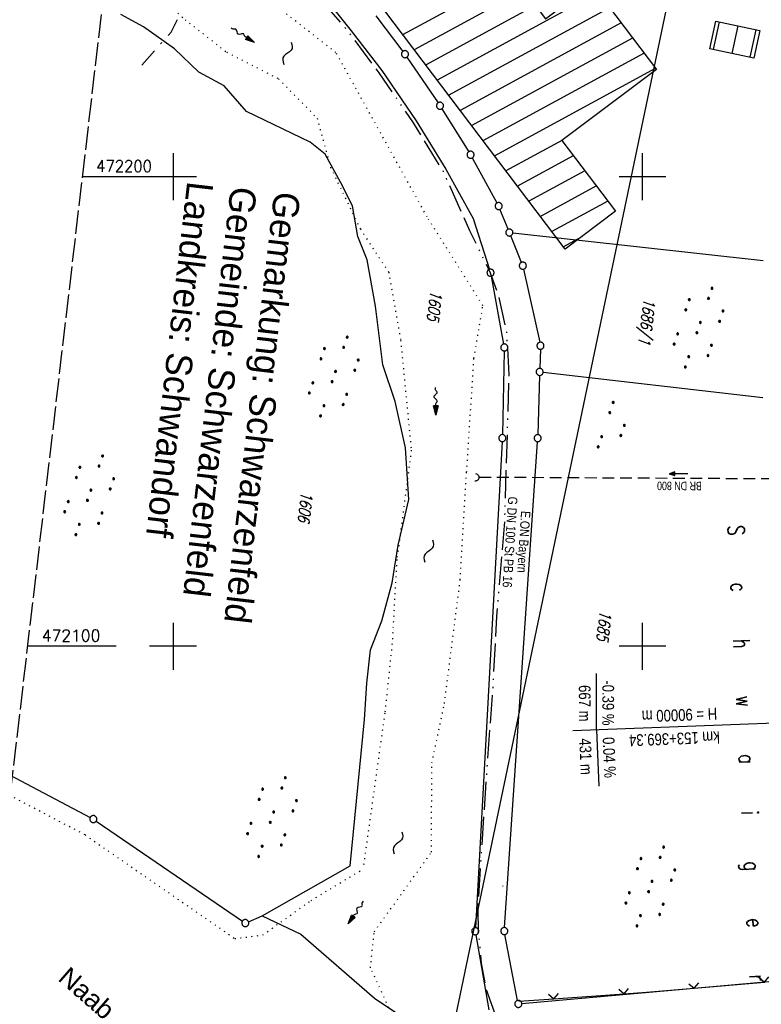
# Model space of a CAD drawing. Extents: x 510526 to 513920, y 467229 to 478797.
# Tile 129 of 256: x 510667 to 510825, y 472024 to 472233. Entities that reach past the tile are written whole.
import ezdxf
from ezdxf.enums import TextEntityAlignment as Align

# ---------------------------------------------------------------- set-up
doc = ezdxf.new("R2010")
doc.units = 0
doc.header["$LTSCALE"] = 10
doc.header["$MEASUREMENT"] = 0
for name, pattern in [('ACAD_ISO13W100', [37, 12, -3, 12, -3, 0.5, -3, 0.5, -3]), ('LT00', [0]), ('LT08', [0.42, 0.2, -0.1, 0.02, -0.1]), ('LT14', [0.6, 0.5, -0.1]), ('PUNKTX2_STR', [0.6, 0.1, -0.5]), ('STRICHLINIE2', [0.375, 0.25, -0.125])]:
    doc.linetypes.add(name, pattern=pattern)
doc.layers.get('0').update_dxf_attribs({"linetype": 'LT00'})
for name, color, linetype in [('--FLIEßRICHTPFEIL', 180, 'Continuous'), ('--WASSER_GRENZE', 180, 'PUNKTX2_STR'), ('--WASSER_NUTZUNG', 180, 'Continuous'), ('-GRA-20W', 20, 'LT00'), ('-Halt-Pfeil', 4, 'LT00'), ('-Haltung', 182, 'STRICHLINIE2'), ('-Haltungsbeschriftung', 182, 'LT00'), ('DFK_BEB_SCHR', 254, 'LT00'), ('DFK_BEBAUUNG', 250, 'LT00'), ('DFK_BES-NAME', 255, 'LT00'), ('DFK_FLUR_NR', 250, 'LT00'), ('DFK_GZPKT', 250, 'LT00'), ('DFK_KATASTER', 250, 'LT00'), ('DFK_NUTZUNG', 250, 'LT00'), ('DFK_TOPO-SYM', 252, 'LT00'), ('GASLTG', 250, 'ACAD_ISO13W100'), ('GASLTG_TEXT', 250, 'Continuous'), ('GEWÄSSERNAME', 255, 'Continuous'), ('GRENZNAME', 250, 'Continuous'), ('STROM_FREILTG', 80, 'STROMFREILEITUNG'), ('STROM_UNTER', 80, 'LT08'), ('V94_RASTER', 250, 'LT00'), ('V94_UK_DURCH', 182, 'LT00'), ('V94_ZAUN', 40, 'LT00')]:
    doc.layers.add(name, color=color, linetype=linetype)
doc.layers.add('-BLATT_94-RAND', color=7, linetype='LT14', plot=False)
doc.styles.add('Beschrift', font='ARIAL.TTF')
doc.styles.add('Haltungsbeschriftung', font='ARIAL.TTF', dxfattribs={"width": 0.75})
doc.styles.get("Standard").update_dxf_attribs({"font": 'romans.shx'})
doc.styles.add('Strom', font='txt.shx')
doc.styles.add('UNIR-H', font='unir_h.shx', dxfattribs={"width": 0.8})
doc.styles.add('Versorgungsltg', font='ARIAL.TTF', dxfattribs={"width": 0.8, "height": 2})
doc.linetypes.add('STROMFREILEITUNG', pattern='A,12.7,-5.5,["xx",Strom,S=2.5,R=0,X=-2.6,Y=-0.85],-4.35', length=22.55)

# ---------------------------------------------------------------- blocks, each defined once
blk = doc.blocks.new('SYMB7110')
at = {"color": 0, "linetype": 'ByBlock'}
for p, q in [((-0.515, 0.392919), (-0.515, 0.367081)), ((-0.51, 0.362895), (-0.51, 0.397105)), ((-0.505, 0.399164), (-0.505, 0.360836)), ((-0.5, 0.360204), (-0.5, 0.399796)), ((-0.495, 0.399164), (-0.495, 0.360836)), ((-0.49, 0.362895), (-0.49, 0.397105)), ((-0.485, 0.392919), (-0.485, 0.367081)), ((-0.48, 0.379874), (-0.48, 0.380145)), ((-0.285, 0.392919), (-0.285, 0.367081)), ((-0.28, 0.362895), (-0.28, 0.397105)), ((-0.275, 0.399164), (-0.275, 0.360836)), ((-0.27, 0.360204), (-0.27, 0.399796)), ((-0.265, 0.399164), (-0.265, 0.360836)), ((-0.26, 0.362895), (-0.26, 0.397105)), ((-0.255, 0.392919), (-0.255, 0.367081)), ((-0.25, 0.379874), (-0.25, 0.380146)), ((0.255, 0.392919), (0.255, 0.367081)), ((0.26, 0.362895), (0.26, 0.397105)), ((0.265, 0.399164), (0.265, 0.360836)), ((0.27, 0.360204), (0.27, 0.399796)), ((0.275, 0.399164), (0.275, 0.360836)), ((0.28, 0.362895), (0.28, 0.397105)), ((0.285, 0.392919), (0.285, 0.367081)), ((0.29, 0.379874), (0.29, 0.380145)), ((0.485, 0.392919), (0.485, 0.367081)), ((0.49, 0.362895), (0.49, 0.397105)), ((0.495, 0.399164), (0.495, 0.360836)), ((0.5, 0.360204), (0.5, 0.399796)), ((0.505, 0.399164), (0.505, 0.360836)), ((0.51, 0.362895), (0.51, 0.397105)), ((0.515, 0.392919), (0.515, 0.367081)), ((0.52, 0.379874), (0.52, 0.380146)), ((-0.9, 0.012919), (-0.9, -0.012919)), ((-0.895, -0.017106), (-0.895, 0.017105)), ((-0.89, 0.019164), (-0.89, -0.019164)), ((-0.885, -0.019797), (-0.885, 0.019796)), ((-0.88, 0.019164), (-0.88, -0.019164)), ((-0.875, -0.017106), (-0.875, 0.017105)), ((-0.87, 0.012919), (-0.87, -0.012919)), ((-0.865, -0.000126), (-0.865, 0.000145)), ((-0.67, 0.012919), (-0.67, -0.012919)), ((-0.665, -0.017106), (-0.665, 0.017105)), ((-0.66, 0.019164), (-0.66, -0.019164)), ((-0.655, -0.019797), (-0.655, 0.019796)), ((-0.65, 0.019164), (-0.65, -0.019164)), ((-0.645, -0.017106), (-0.645, 0.017105)), ((-0.64, 0.012919), (-0.64, -0.012919)), ((-0.635, -0.000126), (-0.635, 0.000145)), ((-0.13, 0.012919), (-0.13, -0.012919)), ((-0.125, -0.017105), (-0.125, 0.017105)), ((-0.12, 0.019164), (-0.12, -0.019164)), ((-0.115, -0.019796), (-0.115, 0.019796)), ((-0.11, 0.019164), (-0.11, -0.019164)), ((-0.105, -0.017105), (-0.105, 0.017105)), ((-0.1, 0.012919), (-0.1, -0.012919)), ((-0.095, -0.000126), (-0.095, 0.000146)), ((0.1, 0.012919), (0.1, -0.012919)), ((0.105, -0.017105), (0.105, 0.017105)), ((0.11, 0.019164), (0.11, -0.019164)), ((0.115, -0.019796), (0.115, 0.019796)), ((0.12, 0.019164), (0.12, -0.019164)), ((0.125, -0.017105), (0.125, 0.017105)), ((0.13, 0.012919), (0.13, -0.012919)), ((0.135, -0.000126), (0.135, 0.000146)), ((0.64, 0.012919), (0.64, -0.012919)), ((0.645, -0.017105), (0.645, 0.017105)), ((0.65, 0.019164), (0.65, -0.019164)), ((0.655, -0.019796), (0.655, 0.019796)), ((0.66, 0.019164), (0.66, -0.019164)), ((0.665, -0.017105), (0.665, 0.017105)), ((0.67, 0.012919), (0.67, -0.012919)), ((0.675, -0.000126), (0.675, 0.000146)), ((0.87, 0.012919), (0.87, -0.012919)), ((0.875, -0.017105), (0.875, 0.017105)), ((0.88, 0.019164), (0.88, -0.019164)), ((0.885, -0.019796), (0.885, 0.019796)), ((0.89, 0.019164), (0.89, -0.019164)), ((0.895, -0.017105), (0.895, 0.017105)), ((0.9, 0.012919), (0.9, -0.012919)), ((0.905, -0.000126), (0.905, 0.000146)), ((-0.515, -0.367081), (-0.515, -0.392919)), ((-0.51, -0.397105), (-0.51, -0.362895)), ((-0.505, -0.360836), (-0.505, -0.399164)), ((-0.5, -0.399796), (-0.5, -0.360204)), ((-0.495, -0.360836), (-0.495, -0.399164)), ((-0.49, -0.397106), (-0.49, -0.362895)), ((-0.485, -0.367081), (-0.485, -0.392919)), ((-0.48, -0.380126), (-0.48, -0.379855)), ((-0.285, -0.367081), (-0.285, -0.392919)), ((-0.28, -0.397105), (-0.28, -0.362895)), ((-0.275, -0.360836), (-0.275, -0.399164)), ((-0.27, -0.399796), (-0.27, -0.360204)), ((-0.265, -0.360836), (-0.265, -0.399164)), ((-0.26, -0.397105), (-0.26, -0.362895)), ((-0.255, -0.367081), (-0.255, -0.392919)), ((-0.25, -0.380126), (-0.25, -0.379855)), ((0.255, -0.367081), (0.255, -0.392919)), ((0.26, -0.397105), (0.26, -0.362895)), ((0.265, -0.360836), (0.265, -0.399164)), ((0.27, -0.399796), (0.27, -0.360204)), ((0.275, -0.360836), (0.275, -0.399164)), ((0.28, -0.397105), (0.28, -0.362895)), ((0.285, -0.367081), (0.285, -0.392919)), ((0.29, -0.380126), (0.29, -0.379855)), ((0.485, -0.367081), (0.485, -0.392919)), ((0.49, -0.397105), (0.49, -0.362895)), ((0.495, -0.360836), (0.495, -0.399164)), ((0.5, -0.399796), (0.5, -0.360204)), ((0.505, -0.360836), (0.505, -0.399164)), ((0.51, -0.397105), (0.51, -0.362895)), ((0.515, -0.367081), (0.515, -0.392919)), ((0.52, -0.380126), (0.52, -0.379855))]:
    blk.add_line(p, q, dxfattribs=at)
for points in [[(-0.48, 0.38), (-0.481981, 0.388678), (-0.48753, 0.395637), (-0.49555, 0.399499), (-0.50445, 0.399499), (-0.51247, 0.395637), (-0.518019, 0.388678), (-0.52, 0.38), (-0.518019, 0.371322), (-0.51247, 0.364363), (-0.50445, 0.360501), (-0.49555, 0.360501), (-0.48753, 0.364363), (-0.481981, 0.371322), (-0.48, 0.38)], [(-0.25, 0.38), (-0.251981, 0.388678), (-0.25753, 0.395637), (-0.26555, 0.399499), (-0.27445, 0.399499), (-0.28247, 0.395637), (-0.288019, 0.388678), (-0.29, 0.38), (-0.288019, 0.371322), (-0.28247, 0.364363), (-0.27445, 0.360501), (-0.26555, 0.360501), (-0.25753, 0.364363), (-0.251981, 0.371322), (-0.25, 0.38)], [(0.29, 0.38), (0.288019, 0.388678), (0.28247, 0.395637), (0.27445, 0.399499), (0.26555, 0.399499), (0.25753, 0.395637), (0.251981, 0.388678), (0.25, 0.38), (0.251981, 0.371322), (0.25753, 0.364363), (0.26555, 0.360501), (0.27445, 0.360501), (0.28247, 0.364363), (0.288019, 0.371322), (0.29, 0.38)], [(0.52, 0.38), (0.518019, 0.388678), (0.51247, 0.395637), (0.50445, 0.399499), (0.495549, 0.399499), (0.48753, 0.395637), (0.481981, 0.388678), (0.48, 0.38), (0.481981, 0.371322), (0.48753, 0.364363), (0.495549, 0.360501), (0.50445, 0.360501), (0.51247, 0.364363), (0.518019, 0.371322), (0.52, 0.38)], [(-0.865, 0), (-0.866981, 0.008678), (-0.87253, 0.015637), (-0.88055, 0.019498), (-0.88945, 0.019498), (-0.89747, 0.015637), (-0.903019, 0.008678), (-0.905, 0)], [(-0.905, 0), (-0.903019, -0.008678), (-0.89747, -0.015637), (-0.88945, -0.019499), (-0.88055, -0.019499), (-0.87253, -0.015637), (-0.866981, -0.008678), (-0.865, 0)], [(-0.635, 0), (-0.636981, 0.008678), (-0.64253, 0.015637), (-0.65055, 0.019498), (-0.65945, 0.019498), (-0.66747, 0.015637), (-0.673019, 0.008678), (-0.675, 0)], [(-0.675, 0), (-0.673019, -0.008678), (-0.66747, -0.015637), (-0.65945, -0.019499), (-0.65055, -0.019499), (-0.64253, -0.015637), (-0.636981, -0.008678), (-0.635, 0)], [(-0.095, 0), (-0.096981, 0.008678), (-0.10253, 0.015637), (-0.11055, 0.019499), (-0.11945, 0.019499), (-0.12747, 0.015637), (-0.133019, 0.008678), (-0.135, 0)], [(-0.135, 0), (-0.133019, -0.008678), (-0.12747, -0.015637), (-0.11945, -0.019499), (-0.11055, -0.019499), (-0.10253, -0.015637), (-0.096981, -0.008678), (-0.095, 0)], [(0.135, 0), (0.133019, 0.008678), (0.12747, 0.015637), (0.11945, 0.019499), (0.11055, 0.019499), (0.10253, 0.015637), (0.096981, 0.008678), (0.095, 0)], [(0.095, 0), (0.096981, -0.008678), (0.10253, -0.015637), (0.11055, -0.019499), (0.11945, -0.019499), (0.12747, -0.015637), (0.133019, -0.008678), (0.135, 0)], [(0.675, 0), (0.673019, 0.008678), (0.66747, 0.015637), (0.65945, 0.019499), (0.65055, 0.019499), (0.64253, 0.015637), (0.636981, 0.008678), (0.635, 0)], [(0.635, 0), (0.636981, -0.008678), (0.64253, -0.015637), (0.65055, -0.019499), (0.65945, -0.019499), (0.66747, -0.015637), (0.673019, -0.008678), (0.675, 0)], [(0.905, 0), (0.903019, 0.008678), (0.89747, 0.015637), (0.88945, 0.019499), (0.88055, 0.019499), (0.87253, 0.015637), (0.866981, 0.008678), (0.865, 0)], [(0.865, 0), (0.866981, -0.008678), (0.87253, -0.015637), (0.88055, -0.019499), (0.88945, -0.019499), (0.89747, -0.015637), (0.903019, -0.008678), (0.905, 0)], [(-0.48, -0.38), (-0.481981, -0.371322), (-0.48753, -0.364363), (-0.49555, -0.360501), (-0.50445, -0.360501), (-0.51247, -0.364363), (-0.518019, -0.371322), (-0.52, -0.38), (-0.518019, -0.388678), (-0.51247, -0.395637), (-0.50445, -0.399499), (-0.49555, -0.399499), (-0.48753, -0.395637), (-0.481981, -0.388678), (-0.48, -0.38)], [(-0.25, -0.38), (-0.251981, -0.371322), (-0.25753, -0.364363), (-0.26555, -0.360501), (-0.27445, -0.360501), (-0.28247, -0.364363), (-0.288019, -0.371322), (-0.29, -0.38), (-0.288019, -0.388678), (-0.28247, -0.395637), (-0.27445, -0.399499), (-0.26555, -0.399499), (-0.25753, -0.395637), (-0.251981, -0.388678), (-0.25, -0.38)], [(0.29, -0.38), (0.288019, -0.371322), (0.28247, -0.364363), (0.27445, -0.360501), (0.26555, -0.360501), (0.25753, -0.364363), (0.251981, -0.371322), (0.25, -0.38), (0.251981, -0.388678), (0.25753, -0.395637), (0.26555, -0.399499), (0.27445, -0.399499), (0.28247, -0.395637), (0.288019, -0.388678), (0.29, -0.38)], [(0.52, -0.38), (0.518019, -0.371322), (0.51247, -0.364363), (0.50445, -0.360501), (0.495549, -0.360501), (0.48753, -0.364363), (0.481981, -0.371322), (0.48, -0.38), (0.481981, -0.388678), (0.48753, -0.395637), (0.495549, -0.399499), (0.50445, -0.399499), (0.51247, -0.395637), (0.518019, -0.388678), (0.52, -0.38)]]:
    blk.add_lwpolyline(points, dxfattribs=at)
blk = doc.blocks.new('SYMB7251')
at = {"color": 0, "linetype": 'ByBlock'}
for points in [[(-0.25, 0), (-0.208333, 0.028889), (-0.166667, 0.051111), (-0.125, 0.06), (-0.083333, 0.051111), (-0.041667, 0.028889), (0, 0)], [(0, 0), (0.041667, -0.028889), (0.083333, -0.051111), (0.125, -0.06), (0.166667, -0.051111), (0.208333, -0.028889), (0.25, 0)]]:
    blk.add_lwpolyline(points, dxfattribs=at)
blk = doc.blocks.new('SYMB7301')
at = {"color": 0, "linetype": 'ByBlock'}
for p, q in [((-0.128693, 0), (0, 0.128693)), ((0, -0.128693), (-0.128693, 0)), ((0, 0.128693), (0.128693, 0)), ((0.128693, 0), (0, -0.128693)), ((0.000059, -0.009738), (0.000059, 0.009897)), ((-0.00901, -0.004339), (-0.002225, -0.009749))]:
    blk.add_line(p, q, dxfattribs=at)
for points in [[(-0.002225, 0.009749), (-0.00901, 0.004339), (-0.00901, -0.004339)], [(0.01, 0), (0.006235, 0.007818), (-0.002225, 0.009749)], [(-0.002225, -0.009749), (0.006235, -0.007818), (0.01, 0)]]:
    blk.add_lwpolyline(points, dxfattribs=at)
blk = doc.blocks.new('SYMB7010')
at = {"color": 0, "linetype": 'ByBlock'}
for points in [[(-0.031408, 0.499213), (-0.093728, 0.49134), (-0.15457, 0.475719), (-0.212975, 0.452595), (-0.268021, 0.422333), (-0.31884, 0.385411), (-0.36463, 0.342411), (-0.40467, 0.29401), (-0.438329, 0.240973), (-0.465074, 0.184136), (-0.484486, 0.124395), (-0.496256, 0.062692), (-0.5002, 0)], [(-0.5002, 0), (-0.496256, -0.062692), (-0.484486, -0.124395), (-0.465075, -0.184136), (-0.438329, -0.240973), (-0.404671, -0.29401), (-0.36463, -0.342411), (-0.31884, -0.385411), (-0.268021, -0.422333), (-0.212975, -0.452595), (-0.154571, -0.475719), (-0.093728, -0.49134), (-0.031408, -0.499213), (0.031408, -0.499213)], [(0.5002, 0), (0.496256, 0.062692), (0.484485, 0.124395), (0.465074, 0.184136), (0.438329, 0.240973), (0.40467, 0.29401), (0.36463, 0.342411), (0.31884, 0.385411), (0.268021, 0.422333), (0.212975, 0.452595), (0.15457, 0.475719), (0.093728, 0.49134), (0.031408, 0.499213), (-0.031408, 0.499213)], [(0.031408, -0.499213), (0.093728, -0.491341), (0.15457, -0.475719), (0.212975, -0.452595), (0.268021, -0.422333), (0.31884, -0.385411), (0.36463, -0.342411), (0.404671, -0.294011), (0.438329, -0.240974), (0.465075, -0.184136), (0.484486, -0.124395), (0.496256, -0.062692), (0.500201, 0)]]:
    blk.add_lwpolyline(points, dxfattribs=at)
blk = doc.blocks.new('FLIEßRICHTPFEIL')
at = {"layer": '--FLIEßRICHTPFEIL'}
blk.add_hatch(color=256, dxfattribs=at).paths.add_polyline_path([(-1.95, 0.4875), (-1.95, -0.4875), (0, 0)])
for p, q in [((-1.95, 0.4875), (-1.95, -0.4875)), ((-1.95, 0.4875), (0, 0)), ((0, 0), (-1.95, -0.4875))]:
    blk.add_line(p, q, dxfattribs=at)
at = {"layer": '--FLIEßRICHTPFEIL', "start_tangent": (-1, 0), "end_tangent": (-1, 0)}
blk.add_spline([(-1.95, 0), (-2.4375, 0), (-2.925, 0.325), (-3.4125, 0), (-3.9, -0.325), (-4.3875, 0), (-4.875, 0.325), (-5.3625, 0), (-5.85, 0)], degree=3, dxfattribs=at)
blk = doc.blocks.new('SYMB0024')
at = {"color": 0, "linetype": 'ByBlock'}
for p, q in [((-0.5, 0.5), (0, 0)), ((0, 0), (0.5, 0.5))]:
    blk.add_line(p, q, dxfattribs=at)
blk = doc.blocks.new('SYMB1107')
at = {"color": 0, "linetype": 'ByBlock'}
for points in [[(-0.2, 0), (-0.196157, 0.039018), (-0.184776, 0.076537), (-0.166294, 0.111114), (-0.141421, 0.141421), (-0.111114, 0.166294), (-0.076537, 0.184776), (-0.039018, 0.196157), (0, 0.2)], [(0, 0.2), (0.039018, 0.196157), (0.076537, 0.184776), (0.111114, 0.166294), (0.141421, 0.141421), (0.166294, 0.111114), (0.184776, 0.076537), (0.196157, 0.039018), (0.2, 0)]]:
    blk.add_lwpolyline(points, dxfattribs=at)
blk = doc.blocks.new('SYMB7111')
at = {"color": 0, "linetype": 'ByBlock'}
for p, q in [((-0.115, 0.170204), (-0.115, 0.209796)), ((0.115, 0.170204), (0.115, 0.209796)), ((-0.13, 0.202919), (-0.13, 0.177081)), ((-0.125, 0.172895), (-0.125, 0.207105)), ((-0.12, 0.209164), (-0.12, 0.170836)), ((-0.11, 0.209164), (-0.11, 0.170836)), ((-0.105, 0.172895), (-0.105, 0.207105)), ((-0.1, 0.202919), (-0.1, 0.177081)), ((-0.095, 0.189874), (-0.095, 0.190146)), ((0.1, 0.202919), (0.1, 0.177081)), ((0.105, 0.172895), (0.105, 0.207105)), ((0.11, 0.209164), (0.11, 0.170836)), ((0.12, 0.209164), (0.12, 0.170836)), ((0.125, 0.172895), (0.125, 0.207105)), ((0.13, 0.202919), (0.13, 0.177081)), ((0.135, 0.189874), (0.135, 0.190146)), ((-0.515, -0.177081), (-0.515, -0.202919)), ((-0.51, -0.207105), (-0.51, -0.172895)), ((-0.505, -0.170836), (-0.505, -0.209164)), ((-0.5, -0.209796), (-0.5, -0.170204)), ((-0.495, -0.170836), (-0.495, -0.209164)), ((-0.49, -0.207105), (-0.49, -0.172895)), ((-0.485, -0.177081), (-0.485, -0.202919)), ((-0.48, -0.190126), (-0.48, -0.189854)), ((-0.285, -0.177081), (-0.285, -0.202919)), ((-0.28, -0.207105), (-0.28, -0.172895)), ((-0.275, -0.170836), (-0.275, -0.209164)), ((-0.27, -0.209796), (-0.27, -0.170204)), ((-0.265, -0.170836), (-0.265, -0.209164)), ((-0.26, -0.207105), (-0.26, -0.172895)), ((-0.255, -0.177081), (-0.255, -0.202919)), ((-0.25, -0.190126), (-0.25, -0.189854)), ((0.255, -0.177081), (0.255, -0.202919)), ((0.26, -0.207105), (0.26, -0.172895)), ((0.265, -0.170836), (0.265, -0.209164)), ((0.27, -0.209796), (0.27, -0.170204)), ((0.275, -0.170836), (0.275, -0.209164)), ((0.28, -0.207105), (0.28, -0.172895)), ((0.285, -0.177081), (0.285, -0.202919)), ((0.29, -0.190126), (0.29, -0.189854)), ((0.485, -0.177081), (0.485, -0.202919)), ((0.49, -0.207105), (0.49, -0.172895)), ((0.495, -0.170836), (0.495, -0.209164)), ((0.5, -0.209796), (0.5, -0.170204)), ((0.505, -0.170836), (0.505, -0.209164)), ((0.51, -0.207105), (0.51, -0.172895)), ((0.515, -0.177081), (0.515, -0.202919)), ((0.52, -0.190126), (0.52, -0.189854))]:
    blk.add_line(p, q, dxfattribs=at)
for points in [[(-0.095, 0.19), (-0.096981, 0.198678), (-0.10253, 0.205637), (-0.11055, 0.209499), (-0.11945, 0.209499), (-0.12747, 0.205637), (-0.133019, 0.198678), (-0.135, 0.19), (-0.133019, 0.181322), (-0.12747, 0.174363), (-0.11945, 0.170501), (-0.11055, 0.170501), (-0.10253, 0.174363), (-0.096981, 0.181322), (-0.095, 0.19)], [(0.135, 0.19), (0.133019, 0.198678), (0.12747, 0.205637), (0.11945, 0.209499), (0.11055, 0.209499), (0.10253, 0.205637), (0.096981, 0.198678), (0.095, 0.19), (0.096981, 0.181322), (0.10253, 0.174363), (0.11055, 0.170501), (0.11945, 0.170501), (0.12747, 0.174363), (0.133019, 0.181322), (0.135, 0.19)], [(-0.48, -0.19), (-0.481981, -0.181322), (-0.48753, -0.174363), (-0.49555, -0.170501), (-0.50445, -0.170501), (-0.51247, -0.174363), (-0.518019, -0.181322), (-0.52, -0.19), (-0.518019, -0.198678), (-0.51247, -0.205637), (-0.50445, -0.209499), (-0.49555, -0.209499), (-0.48753, -0.205637), (-0.481981, -0.198678), (-0.48, -0.19)], [(-0.25, -0.19), (-0.251981, -0.181322), (-0.25753, -0.174363), (-0.26555, -0.170501), (-0.27445, -0.170501), (-0.28247, -0.174363), (-0.288019, -0.181322), (-0.29, -0.19), (-0.288019, -0.198678), (-0.28247, -0.205637), (-0.27445, -0.209499), (-0.26555, -0.209499), (-0.25753, -0.205637), (-0.251981, -0.198678), (-0.25, -0.19)], [(0.29, -0.19), (0.288019, -0.181322), (0.28247, -0.174363), (0.27445, -0.170501), (0.26555, -0.170501), (0.25753, -0.174363), (0.251981, -0.181322), (0.25, -0.19), (0.251981, -0.198678), (0.25753, -0.205637), (0.26555, -0.209499), (0.27445, -0.209499), (0.28247, -0.205637), (0.288019, -0.198678), (0.29, -0.19)], [(0.52, -0.19), (0.518019, -0.181322), (0.51247, -0.174363), (0.50445, -0.170501), (0.49555, -0.170501), (0.48753, -0.174363), (0.481981, -0.181322), (0.48, -0.19), (0.481981, -0.198678), (0.48753, -0.205637), (0.49555, -0.209499), (0.50445, -0.209499), (0.51247, -0.205637), (0.518019, -0.198678), (0.52, -0.19)]]:
    blk.add_lwpolyline(points, dxfattribs=at)
blk = doc.blocks.new('SYMB0070')
at = {"color": 0, "linetype": 'ByBlock'}
for p, q in [((-0.5, 0), (0.2, 0)), ((0.5, 0), (0.2, 0.1)), ((0.2, 0.1), (0.2, 0)), ((0.468, 0), (0.21, 0.086)), ((0.21, 0.086), (0.21, -0.086)), ((0.21, -0.086), (0.468, 0)), ((0.22, -0.072), (0.437, 0)), ((0.23, -0.058), (0.405, 0)), ((0.24, -0.045), (0.374, 0)), ((0.342, 0), (0.25, 0.031)), ((0.25, 0.031), (0.25, -0.031)), ((0.25, -0.031), (0.342, 0)), ((0.26, -0.017), (0.31, 0)), ((0.27, -0.003), (0.279, 0))]:
    blk.add_line(p, q, dxfattribs=at)
for points in [[(0.2, 0), (0.2, -0.1), (0.5, 0)], [(0.437, 0), (0.22, 0.072), (0.22, -0.072)], [(0.405, 0), (0.23, 0.058), (0.23, -0.058)], [(0.374, 0), (0.24, 0.045), (0.24, -0.045)], [(0.31, 0), (0.26, 0.017), (0.26, -0.017)], [(0.279, 0), (0.27, 0.003), (0.27, -0.003)]]:
    blk.add_lwpolyline(points, dxfattribs=at)

msp = doc.modelspace()

# ---------------------------------------------------------------- linework, layer by layer
at = {"layer": '--WASSER_GRENZE', "ltscale": 0.2}
for p, q in [((510697.48, 472238.06), (510702.56, 472233.41)), ((510734.71, 472226.4), (510719.26, 472238.47)), ((510702.56, 472233.41), (510711.43, 472226.47)), ((510711.43, 472226.47), (510722.47, 472220.84)), ((510754.14, 472191.41), (510734.71, 472226.4)), ((510722.47, 472220.84), (510730.69, 472212.43)), ((510730.69, 472212.43), (510733.56, 472201.96)), ((510733.56, 472201.96), (510739.91, 472188.81)), ((510766, 472172.5), (510754.14, 472191.41)), ((510739.91, 472188.81), (510745.94, 472179.66)), ((510745.94, 472179.66), (510748.48, 472165.15)), ((510764.11, 472161.35), (510766, 472172.5)), ((510748.48, 472165.15), (510750.75, 472141.74)), ((510762.54, 472137.09), (510764.11, 472161.35)), ((510750.75, 472141.74), (510747.69, 472118.46)), ((510761.18, 472114.12), (510762.54, 472137.09)), ((510747.69, 472118.46), (510746.66, 472100.5)), ((510757.81, 472087.78), (510761.18, 472114.12)), ((510746.66, 472100.5), (510745.11, 472085.73)), ((510681.25, 472059.82), (510627.27, 472088.06)), ((510755.13, 472075.13), (510757.81, 472087.78)), ((510745.11, 472085.73), (510740.46, 472052.52)), ((510755.05, 472056.13), (510755.13, 472075.13)), ((510681.25, 472059.82), (510713.15, 472037.74)), ((510742.84, 472039.16), (510755.05, 472056.13)), ((510729.4, 472045.84), (510740.46, 472052.52)), ((510719.11, 472038.51), (510729.4, 472045.84)), ((510713.15, 472037.74), (510719.11, 472038.51)), ((510742.07, 472031.53), (510742.84, 472039.16)), ((510749.48, 472015.36), (510742.07, 472031.53))]:
    msp.add_line(p, q, dxfattribs=at)
at = {"layer": '-BLATT_94-RAND'}
msp.add_lwpolyline([(510744.52, 472747.01), (510637.26, 471828.25), (511074.29, 471777.23), (511181.55, 472695.99), (510744.52, 472747.01)], dxfattribs=at)
at = {"layer": '-GRA-20W'}
for p, q in [((510790.19, 472082.16), (510790.2, 472094.17)), ((510847.11, 472084.34), (510822.62, 472083.4)), ((510822.62, 472083.4), (510785.2, 472081.97)), ((510790.19, 472082.16), (510790.71, 472070.17))]:
    msp.add_line(p, q, dxfattribs=at)
at = {"layer": '-Haltung'}
msp.add_line((510850.25, 472135.5), (510765.12, 472135.95), dxfattribs=at)
at = {"layer": 'DFK_BEB_SCHR'}
for p, q in [((510748.94, 472230.23), (510772.3, 472242.93)), ((510774.74, 472239.71), (510751.38, 472227.01)), ((510790.62, 472239.23), (510756.26, 472220.55)), ((510753.82, 472223.78), (510777.18, 472236.48)), ((510758.7, 472217.33), (510793.05, 472236)), ((510815.12, 472227.04), (510816.41, 472232.94)), ((510795.49, 472232.77), (510761.14, 472214.1)), ((510820.33, 472232.11), (510819.04, 472226.22)), ((510822.95, 472225.4), (510824.24, 472231.28)), ((510763.58, 472210.87), (510797.92, 472229.54)), ((510800.35, 472226.31), (510766.02, 472207.65)), ((510768.46, 472204.42), (510802.79, 472223.08)), ((510782.96, 472207.75), (510770.9, 472201.2)), ((510773.34, 472197.97), (510785.28, 472204.46)), ((510787.72, 472201.24), (510775.78, 472194.74)), ((510778.22, 472191.52), (510790.17, 472198.01)), ((510792.61, 472194.79), (510780.66, 472188.29)), ((510783.1, 472185.06), (510787.15, 472187.26))]:
    msp.add_line(p, q, dxfattribs=at)
at = {"layer": 'DFK_BEBAUUNG'}
for points in [[(510720.06, 472282.91, 0), (510734.92, 472290.99, 0), (510737.42, 472289.1, 0), (510746.91, 472276.46, 0), (510766.17, 472251.03, 0), (510773.46, 472241.4, 0), (510779.34, 472233.62, 0), (510789.24, 472241.06, 0), (510803.01, 472222.79, 0), (510782.85, 472207.67, 0), (510794.25, 472192.62, 0), (510783.51, 472184.52, 0), (510722.79, 472264.82, 0), (510720.06, 472282.91, 0)], [(510814.33, 472227.21, 0), (510815.62, 472233.11, 0), (510825.03, 472231.11, 0), (510823.73, 472225.24, 0), (510814.33, 472227.21, 0)]]:
    msp.add_polyline3d(points, dxfattribs=at)
at = {"layer": 'DFK_KATASTER'}
for p, q in [((510717.16, 472256.91), (510737.98, 472231.03)), ((510693.7, 472231.92), (510688.88, 472234.51)), ((510743.21, 472234.25), (510748.96, 472226.67)), ((510700.31, 472227.21), (510693.7, 472231.92)), ((510737.98, 472231.03), (510744.46, 472222.57)), ((510705.5, 472222.25), (510700.31, 472227.21)), ((510749.83, 472225.45), (510756.46, 472215.71)), ((510744.46, 472222.57), (510751.78, 472211.85)), ((510710.86, 472219.35), (510705.5, 472222.25)), ((510715.68, 472213.88), (510710.86, 472219.35)), ((510757.28, 472214.45), (510762.98, 472205.3)), ((510729.2, 472207.35), (510715.68, 472213.88)), ((510751.78, 472211.85), (510758.11, 472201.59)), ((510732.39, 472204.75), (510729.2, 472207.35)), ((510735.77, 472198.65), (510732.39, 472204.75)), ((510763.74, 472204), (510769, 472194.39)), ((510758.11, 472201.59), (510763.91, 472191.05)), ((510738.25, 472193.79), (510735.77, 472198.65)), ((510739.39, 472187.24), (510738.25, 472193.79)), ((510771.37, 472188.78), (510769.64, 472193.04)), ((510763.91, 472191.05), (510767.4, 472180.25)), ((510741.32, 472182.26), (510739.39, 472187.24)), ((510774.23, 472181.73), (510771.93, 472187.39)), ((510772.4, 472188.01), (510825.74, 472182.11)), ((510743.1, 472172.39), (510741.32, 472182.26)), ((510767.77, 472178.8), (510770.42, 472164.35)), ((510774.67, 472180.3), (510778.11, 472164.71)), ((510744.69, 472159.91), (510743.1, 472172.39)), ((510770.54, 472162.86), (510770.16, 472145.06)), ((510778.25, 472163.23), (510778.12, 472159.16)), ((510747.3, 472152.08), (510744.69, 472159.91)), ((510778.08, 472157.66), (510777.7, 472145.05)), ((510778.85, 472158.32), (510825.67, 472152.99)), ((510749.55, 472142.21), (510747.3, 472152.08)), ((510770.1, 472143.56), (510764.42, 472040.05)), ((510770.62, 472040.09), (510777.63, 472143.55)), ((510750.2, 472131.27), (510749.55, 472142.21)), ((510747.98, 472121.53), (510750.2, 472131.27)), ((510746.66, 472113.5), (510747.98, 472121.53)), ((510744.47, 472105.38), (510746.66, 472113.5)), ((510742.1, 472099.24), (510744.47, 472105.38)), ((510741.27, 472092.16), (510742.1, 472099.24)), ((510629.79, 472091.25), (510682.36, 472063.53)), ((510740.81, 472084.37), (510741.27, 472092.16)), ((510737.73, 472053.24), (510740.81, 472084.37)), ((510683.64, 472062.76), (510714.79, 472041.46)), ((510719.02, 472042.61), (510737.73, 472053.24)), ((510716.1, 472041.34), (510719.02, 472042.61)), ((510719.02, 472042.61), (510727.26, 472038.67)), ((510727.26, 472038.67), (510742.91, 472025.03)), ((510764.51, 472038.56), (510767.26, 472022.55)), ((510773.41, 472024.57), (510770.71, 472038.6)), ((510774.3, 472023.9), (510830.82, 472028.95)), ((510742.91, 472025.03), (510756.51, 472016.02))]:
    msp.add_line(p, q, dxfattribs=at)
at = {"layer": 'GASLTG', "ltscale": 0.05, "flags": 128}
msp.add_lwpolyline([(510920.1, 470706.6), (510914.41, 470710.13), (510914.63, 470710.55), (510914.64, 470710.55), (510915.11, 470711.43), (510915.13, 470711.48), (510924.43, 470729.11), (510927.15, 470734.36), (510929.67, 470739.31), (510934.82, 470749.51), (510943.22, 470765.6), (510951.79, 470782.42), (510955.3, 470789.47), (510970.89, 470818.92), (510977.46, 470831.54), (510985.2, 470846.16), (510990.36, 470857.81), (510991.77, 470863.58), (510992.03, 470865.94), (510991.87, 470869.48), (510991.38, 470873.52), (510990.64, 470877.49), (510987.3, 470891.06), (510982.84, 470908.35), (510978.79, 470924.2), (510975.33, 470937.87), (510970.92, 470955.74), (510967.2, 470970.99), (510963.04, 470987.52), (510958.9, 471003.95), (510955.49, 471017.71), (510952.71, 471029.57), (510949.12, 471043.32), (510947.11, 471049.65), (510945.47, 471054.35), (510943.23, 471059.89), (510941.57, 471063.44), (510935.07, 471076.84), (510929.46, 471087.43), (510924.03, 471097.17), (510920.63, 471102.92), (510918.34, 471107.02), (510915.79, 471111.7), (510910.96, 471120.83), (510912.32, 471123.08), (510917.24, 471131.31), (510922.37, 471141.78), (510927.85, 471155.36), (510932.26, 471168.96), (510933.53, 471173.87), (510935.44, 471185.47), (510935.73, 471195.31), (510935.31, 471202.83), (510933.43, 471223.77), (510931.94, 471235.74), (510929.25, 471258.51), (510929.25, 471258.51), (510925.81, 471285.73), (510922.77, 471311.04), (510920.61, 471328.91), (510919.25, 471339.83), (510916.05, 471365.82), (510916.05, 471365.82), (510915.03, 471373.83), (510915.02, 471373.93), (510913.43, 471389.38), (510913.23, 471391.37), (510912.23, 471398.07), (510908.11, 471411.44), (510900.34, 471427.73), (510898.31, 471432.55), (510896.81, 471437.11), (510894.09, 471447.99), (510892.65, 471455.06), (510890.05, 471473.48), (510888.69, 471486.01), (510887.86, 471495.05), (510886.05, 471510.71), (510883.64, 471529.86), (510881.08, 471548.71), (510879.22, 471564.32), (510877.29, 471580.36), (510875.58, 471601.31), (510874.02, 471612.33), (510872.42, 471620.73), (510869.82, 471631.46), (510866.47, 471642.47), (510864.43, 471650.69), (510863.21, 471657.09), (510862.93, 471664.8), (510863.08, 471672.09), (510864.2, 471678.59), (510865.31, 471681.47), (510867.01, 471686.48), (510873.32, 471699.46), (510875.52, 471705.96), (510877.51, 471713.97), (510878.5, 471721.02), (510878.92, 471729.8), (510878.2, 471738.28), (510875.95, 471752.14), (510872.54, 471766.7), (510869.78, 471780.52), (510865.37, 471797.42), (510861.12, 471810.98), (510858.56, 471818.8), (510854.88, 471827.36), (510845.16, 471847.74), (510833.55, 471870.29), (510820.88, 471895.41), (510815.24, 471907.04), (510808.36, 471924.03), (510802.87, 471939.39), (510802.87, 471939.39), (510798.88, 471951.67), (510793.31, 471966.52), (510784.31, 471985.42), (510781.45, 471991.41), (510778.34, 471998.29), (510771.89, 472013.18), (510768.45, 472022.05), (510766.76, 472026.94), (510765.71, 472032.52), (510765.07, 472039.47), (510765.01, 472043.67), (510765.5, 472052.73), (510767.03, 472075.69), (510768.15, 472090.5), (510768.95, 472106.37), (510769.79, 472115.59), (510770.67, 472126.57), (510771.32, 472148.21), (510771.58, 472157.8), (510771.1, 472167.01), (510769.35, 472174.79), (510767.65, 472179.41), (510763.26, 472188.42), (510757.58, 472201.11), (510751.26, 472211.43), (510743.88, 472222.11), (510737.55, 472230.63), (510732.72, 472236.3), (510725.1, 472246.12), (510721.86, 472251.1), (510719.59, 472257.55), (510718.78, 472259.47), (510717.4, 472264.42), (510716.35, 472272.74), (510715.92, 472281.65), (510715.98, 472283.9), (510715.89, 472284.67), (510717.41, 472290.69), (510722.26, 472309.77), (510722.71, 472313.22), (510723.17, 472322.55), (510723.12, 472323.59), (510721.85, 472330.2), (510719.12, 472338.66), (510716.17, 472345.62), (510715.25, 472348.08), (510710.6, 472357.01), (510707.86, 472361.5), (510701.87, 472369.64), (510700.87, 472370.86)], dxfattribs=at)
at = {"layer": 'STROM_FREILTG', "ltscale": 0.1}
msp.add_lwpolyline([(510871.91, 472924.55), (510931.19, 472859.81), (510864.67, 472516.83), (510814.09, 472278.91), (510736.48, 471907.84), (510717.74, 471818.86)], dxfattribs=at)
at = {"layer": 'STROM_UNTER', "ltscale": 2, "flags": 128}
msp.add_lwpolyline([(510693.38, 472223.75), (510699.57, 472230.75), (510704.57, 472240.56), (510706.66, 472242.56), (510713.21, 472242.84), (510726.04, 472244.84), (510733.32, 472249.02), (510722.21, 472265.05), (510720.3, 472279), (510723.03, 472279.55)], dxfattribs=at)
at = {"layer": 'V94_RASTER'}
for p, q in [((510700, 472205), (510700, 472195)), ((510800, 472195), (510800, 472205)), ((510680.66, 472200), (510705, 472200)), ((510795, 472200), (510805, 472200)), ((510700, 472105), (510700, 472095)), ((510800, 472095), (510800, 472105)), ((510687.89, 472100), (510668.98, 472100)), ((510705, 472100), (510695, 472100)), ((510805, 472100), (510795, 472100))]:
    msp.add_line(p, q, dxfattribs=at)
at = {"layer": 'V94_ZAUN'}
for p, q in [((510811.03, 472027.18), (510825.98, 472028.46)), ((510781.12, 472024.92), (510796.08, 472025.97)), ((510773.64, 472024.39), (510781.12, 472024.92))]:
    msp.add_line(p, q, dxfattribs=at)
msp.add_lwpolyline([(510796.08, 472025.97), (510800.87, 472026.31), (510811.03, 472027.18)], dxfattribs=at)

# ---------------------------------------------------------------- block references
at = {"layer": '--FLIEßRICHTPFEIL'}
for p, rotation in [((510717.38, 472228.58), 328.6685549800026), ((510756, 472149.22), 270.7384442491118), ((510737.3, 472040.87), 235.8714644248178)]:
    msp.add_blockref('FLIEßRICHTPFEIL', p, dxfattribs=dict(at, rotation=rotation))
at = {"layer": '--WASSER_NUTZUNG', "xscale": 10, "yscale": 10, "zscale": 10, "rotation": 251.28826}
for p in [(510724.38, 472226.27), (510754.46, 472120.25), (510747.92, 472058.12)]:
    msp.add_blockref('SYMB7251', p, dxfattribs=at)
at = {"layer": '-Halt-Pfeil', "xscale": 3.999999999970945, "yscale": 4, "zscale": 4, "rotation": 179.6977039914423}
msp.add_blockref('SYMB0070', (510807.69, 472136.72), dxfattribs=at)
at = {"layer": 'DFK_GZPKT', "xscale": 1.499999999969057, "yscale": 1.5, "zscale": 1.5, "rotation": 251.2881100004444}
for p in [(510749.41, 472226.07), (510756.88, 472215.09), (510763.38, 472204.66), (510769.36, 472193.73), (510771.65, 472188.09), (510767.63, 472179.54), (510774.51, 472181.03), (510770.56, 472163.61), (510778.27, 472163.98), (510778.1, 472158.41), (510770.14, 472144.31), (510777.68, 472144.3), (510683.02, 472063.18), (510715.41, 472041.04), (510764.38, 472039.3), (510770.57, 472039.34), (510773.55, 472023.83)]:
    msp.add_blockref('SYMB7010', p, dxfattribs=at)
at = {"layer": 'DFK_NUTZUNG', "yscale": 10, "zscale": 10}
for name, p, xscale, rotation in [('SYMB7110', (510811.96, 472167.85), 10, 251.28826), ('SYMB7110', (510734.25, 472157.42), 10, 251.28826), ('SYMB7111', (510793.96, 472146.57), 10.00000000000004, 251.2882600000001), ('SYMB7110', (510682.14, 472132.14), 10, 251.28826), ('SYMB7110', (510721.08, 472063.6), 10, 251.28826), ('SYMB7110', (510801.67, 472048.83), 9.999999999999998, 251.28826)]:
    msp.add_blockref(name, p, dxfattribs=dict(at, xscale=xscale, rotation=rotation))
at = {"layer": 'DFK_TOPO-SYM', "xscale": 0.1, "yscale": 0.1, "zscale": 0.1, "rotation": 359.99968}
msp.add_blockref('SYMB7301', (510770.26, 472048.94), dxfattribs=at)
at = {"layer": 'V94_UK_DURCH', "xscale": 3.999999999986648, "yscale": 4, "zscale": 4, "rotation": 263.3409047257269}
msp.add_blockref('SYMB1107', (510764.37, 472135.95), dxfattribs=at)
at = {"layer": 'V94_ZAUN', "yscale": 2.099999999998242, "zscale": 2.1}
for p, xscale, rotation in [((510825.98, 472028.46), 2.099999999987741, 4.907343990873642), ((510811.03, 472027.18), 2.099999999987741, 4.907343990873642), ((510781.12, 472024.92), 2.099999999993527, 4.033593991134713), ((510796.08, 472025.97), 2.099999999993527, 4.033593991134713)]:
    msp.add_blockref('SYMB0024', p, dxfattribs=dict(at, xscale=xscale, rotation=rotation))

# ---------------------------------------------------------------- texts
at = {"layer": '-GRA-20W', "style": 'Beschrift', "width": 0.8}
for s, rotation, p in [('  -0.39 %', 269.9648, (510791.45, 472094.28)), (' 667 m', 269.9648, (510786.45, 472092.5)), ('H = 90000 m', 182.1929, (510815.86, 472086.89)), ('km 153+369.34', 182.1929, (510816.42, 472081.91)), (' 431 m', 272.4482, (510786.49, 472081.1)), ('  0.04 %', 272.4482, (510791.45, 472082.14))]:
    msp.add_text(s, height=2.5, rotation=rotation, dxfattribs=at).set_placement(p)
at = {"layer": '-Haltungsbeschriftung', "style": 'Haltungsbeschriftung', "width": 0.75}
msp.add_text('BR DN 800', height=1.8, rotation=179.6977, dxfattribs=at).set_placement((510812.65, 472135))
at = {"layer": 'DFK_BES-NAME', "width": 0.75}
msp.add_text('S     c     h     w     a     i     g     e     r         L     e     i     t     e', height=3.5, rotation=272.7567, dxfattribs=at).set_placement((510818.16, 472125.71))
at = {"layer": 'DFK_FLUR_NR', "oblique": 13.754, "width": 0.75}
for s, p in [('1605', (510754.87, 472175.84)), ('1686/1', (510800.31, 472174.16)), ('1606', (510727.33, 472133)), ('1685', (510790.98, 472107.69))]:
    msp.add_text(s, height=2.5, rotation=263.3409, dxfattribs=at).set_placement(p)
at = {"layer": 'GASLTG_TEXT', "style": 'Versorgungsltg', "width": 0.8}
for s, p in [('G DN 100 St PB 16', (510770.79, 472122.24)), ('E.ON Bayern', (510773.73, 472122.28))]:
    msp.add_text(s, height=2, rotation=266.3882, dxfattribs=at).set_placement(p, align=Align.CENTER)
at = {"layer": 'GEWÄSSERNAME', "style": 'Beschrift'}
msp.add_text('Naab', height=4, rotation=318.9328, dxfattribs=at).set_placement((510675.28, 472028.99))
at = {"layer": 'GRENZNAME', "insert": (510727.16, 472196.34), "char_height": 5.6, "width": 100.22, "attachment_point": 1, "rotation": 263.3409, "style": 'UNIR-H'}
msp.add_mtext('{\\W1;Gemarkung: Schwarzenfeld\\PGemeinde: Schwarzenfeld\\PLandkreis: Schwandorf}', dxfattribs=at)
at = {"layer": 'V94_RASTER'}
for s, width, p in [(' 472200', 0.921, (510682.07, 472201)), (' 472100', 0.969, (510670.39, 472101))]:
    msp.add_text(s, height=2.5, rotation=0.0005, dxfattribs=dict(at, width=width)).set_placement(p)

doc.saveas('drawing.dxf')
